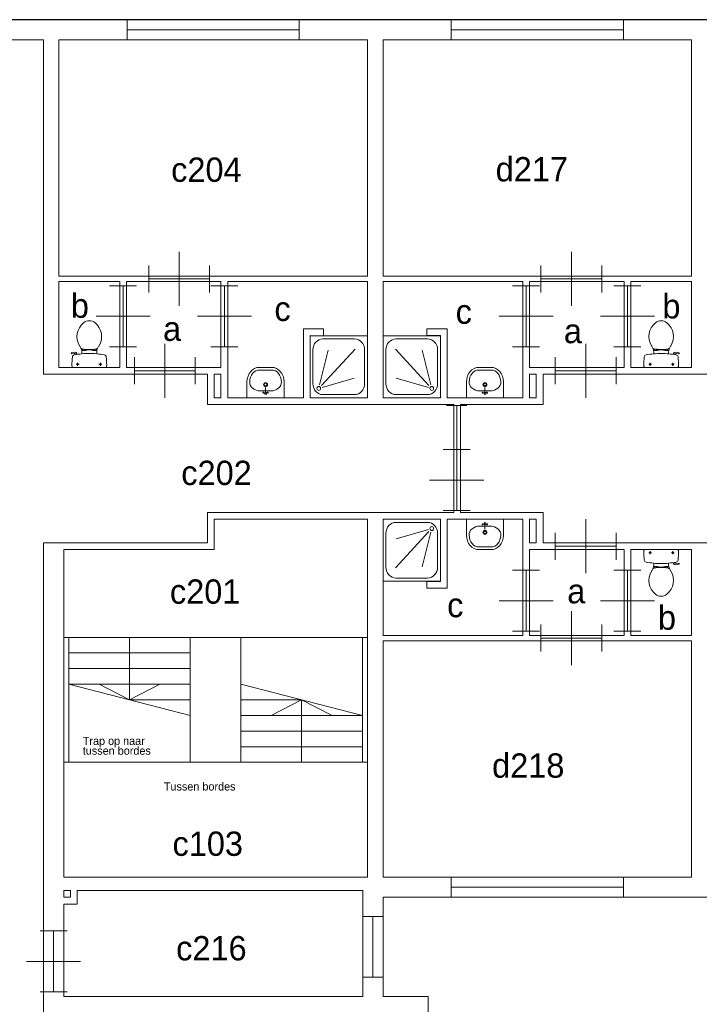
# Model space of a CAD drawing. Header units: millimetres. Extents: x -17 to 226, y -19 to 65.
# Tile 13 of 62: x 7 to 17, y 31 to 46. Entities that reach past the tile are written whole.
import ezdxf
from ezdxf.enums import TextEntityAlignment as Align

# ---------------------------------------------------------------- set-up
doc = ezdxf.new("R2010")
doc.units = ezdxf.units.MM
for name, color, linetype in [('BINNENMUUR', 7, 'Continuous'), ('BOUWKUNDE', 7, 'Continuous'), ('BUITENMUUR', 7, 'Continuous'), ('EILAND', 7, 'Continuous'), ('LABEL', 7, 'Continuous'), ('SANITAIR', 7, 'Continuous'), ('TRAP', 7, 'Continuous')]:
    doc.layers.add(name, color=color, linetype=linetype)
doc.styles.add('dgn000', font='dgn000.shx')

# ---------------------------------------------------------------- blocks, each defined once
blk = doc.blocks.new('DOUCHE31')
at = {"layer": 'SANITAIR', "color": 1, "linetype": 'Continuous', "lineweight": 0}
for p, q in [((-0.191, 0.872), (-0.658, 0.872)), ((-0.807, 0.711), (-0.807, 0.207)), ((-0.666, 0.72), (-0.169, 0.183)), ((-0.141, 0.192), (-0.268, 0.707)), ((-0.042, 0.207), (-0.042, 0.711)), ((-0.177, 0.152), (-0.654, 0.29)), ((-0.658, 0.046), (-0.191, 0.046))]:
    blk.add_line(p, q, dxfattribs=at)
at = {"layer": 'SANITAIR', "color": 1, "linetype": 'Continuous', "lineweight": 0, "flags": 128}
blk.add_lwpolyline([(0, 0.918), (0, 0), (-0.849, 0), (-0.849, 0.918), (0, 0.918)], dxfattribs=at)
at = {"layer": 'SANITAIR', "color": 1, "linetype": 'Continuous', "lineweight": 0}
for centre, major_axis, start_param, end_param in [((-0.658, 0.711), (0, 0.161), 0, 1.570796), ((-0.191, 0.711), (0, 0.161), 4.712389, 6.283185), ((-0.658, 0.207), (0, 0.161), 1.570796, 3.141593), ((-0.191, 0.207), (0, -0.161), 0, 1.570796)]:
    blk.add_ellipse(centre, major_axis=major_axis, ratio=0.924837, start_param=start_param, end_param=end_param, dxfattribs=at)
blk.add_ellipse((-0.128, 0.138), major_axis=(0, -0.0289), ratio=0.924837, dxfattribs=at)
blk = doc.blocks.new('DGN_COMPLEXSHAPE58')
at = {"layer": 'SANITAIR', "color": 1, "linetype": 'Continuous', "lineweight": 0}
for p, q in [((13.749, 40.78), (13.748, 40.78)), ((13.931, 40.78), (13.749, 40.78)), ((13.932, 40.78), (13.931, 40.78))]:
    blk.add_line(p, q, dxfattribs=at)
for centre, major_axis, start_param, end_param in [((13.744, 40.6), (-0.002, -0.18), 3.126058, 4.696849), ((13.936, 40.6), (-0.002, 0.18), 4.727929, 6.29872)]:
    blk.add_ellipse(centre, major_axis=major_axis, ratio=0.771034, start_param=start_param, end_param=end_param, dxfattribs=at)
blk = doc.blocks.new('DGN_COMPLEXSHAPE59')
at = {"layer": 'SANITAIR', "color": 1, "linetype": 'Continuous', "lineweight": 0}
for p, q in [((13.749, 40.82), (13.749, 40.82)), ((13.749, 40.82), (13.931, 40.82)), ((13.931, 40.82), (13.931, 40.82)), ((13.565, 40.37), (13.565, 40.605)), ((13.565, 40.605), (13.565, 40.605)), ((14.115, 40.605), (14.115, 40.605)), ((14.115, 40.605), (14.115, 40.37)), ((14.115, 40.37), (13.565, 40.37))]:
    blk.add_line(p, q, dxfattribs=at)
for centre, major_axis, start_param, end_param in [((13.744, 40.6), (-0.002, -0.22), 3.126171, 4.696962), ((13.936, 40.6), (0.002, -0.22), 1.586223, 3.157014)]:
    blk.add_ellipse(centre, major_axis=major_axis, ratio=0.812595, start_param=start_param, end_param=end_param, dxfattribs=at)
blk = doc.blocks.new('WASTB29')
at = {"layer": 'SANITAIR', "color": 1, "linetype": 'Continuous', "lineweight": 0}
for p, q in [((0, 0.065), (0, 0.153)), ((-0.079, 0.1), (0.079, 0.1)), ((0, 0.065), (-0.045, 0.082)), ((-0.037, 0.064), (-0.029, 0.089)), ((0, 0.065), (0.045, 0.082)), ((0.037, 0.064), (0.029, 0.089))]:
    blk.add_line(p, q, dxfattribs=at)
for centre, radius in [((0, 0.195), 0.03), ((0, 0.195), 0.02), ((0, 0.065), 0.0175)]:
    blk.add_circle(centre, radius, dxfattribs=at)
for centre, major_axis, start_param, end_param in [((-0.096, 0.21), (0.136, -0.04), 3.285304, 5.05863), ((0.096, 0.21), (-0.136, -0.04), 1.224555, 2.997882)]:
    blk.add_ellipse(centre, major_axis=major_axis, ratio=0.751905, start_param=start_param, end_param=end_param, dxfattribs=at)
for name in ['DGN_COMPLEXSHAPE59', 'DGN_COMPLEXSHAPE58']:
    blk.add_blockref(name, (-13.84, -40.37), dxfattribs=at)
blk = doc.blocks.new('TOIL2B31')
at = {"layer": 'SANITAIR', "color": 1, "linetype": 'Continuous', "lineweight": 0}
for p, q in [((-0.105, 0.2), (-0.105, 0.23)), ((-0.095, 0.271), (-0.095, 0.25)), ((-0.095, 0.25), (-0.051, 0.25)), ((-0.061, 0.25), (-0.061, 0.268)), ((-0.051, 0.25), (-0.051, 0.267)), ((-0.051, 0.255), (-0.029, 0.255)), ((-0.029, 0.255), (-0.029, 0.26)), ((-0.029, 0.26), (0.041, 0.26)), ((0.041, 0.255), (0.041, 0.26)), ((0.063, 0.255), (0.041, 0.255)), ((0.063, 0.25), (0.063, 0.266)), ((0.107, 0.25), (0.063, 0.25)), ((0.073, 0.25), (0.073, 0.267)), ((0.107, 0.27), (0.107, 0.25)), ((0.117, 0.23), (0.117, 0.2)), ((0.184, 0.192), (0.189, 0.206)), ((0.187, 0.202), (0.216, 0.196)), ((0.217, 0.197), (0.214, 0.187)), ((0.268, 0.216), (0.216, 0.224)), ((0.228, 0.205), (0.265, 0.2)), ((0.27, 0.204), (0.272, 0.21)), ((0.254, 0), (-0.242, 0)), ((-0.137, 0.045), (-0.178, 0.045)), ((-0.157, 0.066), (-0.157, 0.024)), ((0.199, 0.045), (0.158, 0.045)), ((0.179, 0.065), (0.179, 0.025))]:
    blk.add_line(p, q, dxfattribs=at)
at = {"layer": 'SANITAIR', "color": 1, "linetype": 'Continuous', "lineweight": 0, "flags": 128}
for points in [[(-0.138, 0.321, -0.373743), (-0.079, 0.66)], [(-0.079, 0.66, -0.355306), (0.091, 0.66)], [(0.091, 0.66, -0.373743), (0.15, 0.321)], [(-0.127, 0.303, -0.012002), (-0.138, 0.321)], [(-0.127, 0.303, -0.14875), (-0.105, 0.231)], [(0.117, 0.231, -0.14875), (0.139, 0.303)], [(0.15, 0.321, -0.012002), (0.139, 0.303)], [(-0.251, 0.028, -0.027631), (-0.244, 0.155)], [(-0.244, 0.155, -0.329555), (-0.217, 0.184)], [(-0.217, 0.184, -0.0236), (-0.105, 0.2)], [(-0.097, 0.272, -0.201836), (-0.11, 0.28)], [(-0.104, 0.2, -0.046301), (0.117, 0.2)], [(0.107, 0.27, -0.055188), (-0.097, 0.272)], [(0.121, 0.278, -0.205811), (0.107, 0.27)], [(0.117, 0.2, -0.023676), (0.23, 0.184)], [(0.189, 0.207, -0.376626), (0.217, 0.224)], [(0.217, 0.197, -0.390563), (0.228, 0.205)], [(0.23, 0.184, -0.329382), (0.257, 0.155)], [(0.257, 0.155, -0.02771), (0.264, 0.028)], [(0.271, 0.204, -0.371321), (0.265, 0.2)], [(0.268, 0.217, -0.451842), (0.272, 0.21)], [(-0.242, 0, -0.172952), (-0.251, 0.028)], [(0.264, 0.028, -0.172952), (0.254, 0)]]:
    blk.add_lwpolyline(points, format="xyb", dxfattribs=at)
at = {"layer": 'SANITAIR', "color": 1, "linetype": 'Continuous', "lineweight": 0}
for centre in [(-0.157, 0.045), (0.179, 0.045)]:
    blk.add_circle(centre, 0.012, dxfattribs=at)
blk = doc.blocks.new('DOUCHE33')
at = {"layer": 'SANITAIR', "color": 1, "linetype": 'Continuous', "lineweight": 0}
for p, q in [((-0.658, -0.046), (-0.191, -0.046)), ((-0.807, -0.711), (-0.807, -0.207)), ((-0.666, -0.72), (-0.169, -0.183)), ((-0.177, -0.152), (-0.654, -0.29)), ((-0.141, -0.192), (-0.268, -0.707)), ((-0.042, -0.207), (-0.042, -0.711)), ((-0.191, -0.872), (-0.658, -0.872))]:
    blk.add_line(p, q, dxfattribs=at)
at = {"layer": 'SANITAIR', "color": 1, "linetype": 'Continuous', "lineweight": 0, "flags": 128}
blk.add_lwpolyline([(0, -0.918), (0, 0), (-0.849, 0), (-0.849, -0.918), (0, -0.918)], dxfattribs=at)
at = {"layer": 'SANITAIR', "color": 1, "linetype": 'Continuous', "lineweight": 0}
for centre, major_axis, start_param, end_param in [((-0.658, -0.207), (0, 0.161), 0, 1.570796), ((-0.191, -0.207), (0, 0.161), 4.712389, 6.283185), ((-0.658, -0.711), (0, -0.161), 4.712389, 6.283185), ((-0.191, -0.711), (0, -0.161), 0, 1.570796)]:
    blk.add_ellipse(centre, major_axis=major_axis, ratio=0.924837, start_param=start_param, end_param=end_param, dxfattribs=at)
blk.add_ellipse((-0.128, -0.138), major_axis=(0, 0.0289), ratio=0.924837, dxfattribs=at)
blk = doc.blocks.new('DGN_COMPLEXSHAPE62')
at = {"layer": 'SANITAIR', "color": 1, "linetype": 'Continuous', "lineweight": 0}
for p, q in [((13.749, 38.16), (13.748, 38.16)), ((13.931, 38.16), (13.749, 38.16)), ((13.932, 38.16), (13.931, 38.16))]:
    blk.add_line(p, q, dxfattribs=at)
for centre, major_axis, start_param, end_param in [((13.744, 38.34), (-0.002, 0.18), 1.586336, 3.157127), ((13.936, 38.34), (-0.002, -0.18), 6.267651, 7.838442)]:
    blk.add_ellipse(centre, major_axis=major_axis, ratio=0.771034, start_param=start_param, end_param=end_param, dxfattribs=at)
blk = doc.blocks.new('DGN_COMPLEXSHAPE63')
at = {"layer": 'SANITAIR', "color": 1, "linetype": 'Continuous', "lineweight": 0}
for p, q in [((13.565, 38.57), (13.565, 38.335)), ((14.115, 38.57), (13.565, 38.57)), ((14.115, 38.335), (14.115, 38.57)), ((13.565, 38.335), (13.565, 38.335)), ((14.115, 38.335), (14.115, 38.335)), ((13.749, 38.12), (13.749, 38.12)), ((13.749, 38.12), (13.931, 38.12)), ((13.931, 38.12), (13.931, 38.12))]:
    blk.add_line(p, q, dxfattribs=at)
for centre, major_axis, start_param, end_param in [((13.744, 38.34), (-0.002, 0.22), 1.586223, 3.157014), ((13.936, 38.34), (0.002, 0.22), 3.126171, 4.696962)]:
    blk.add_ellipse(centre, major_axis=major_axis, ratio=0.812595, start_param=start_param, end_param=end_param, dxfattribs=at)
blk = doc.blocks.new('WASTB31')
at = {"layer": 'SANITAIR', "color": 1, "linetype": 'Continuous', "lineweight": 0}
for p, q in [((-0.079, -0.1), (0.079, -0.1)), ((0, -0.065), (-0.045, -0.082)), ((-0.037, -0.064), (-0.029, -0.089)), ((0, -0.065), (0, -0.153)), ((0, -0.065), (0.045, -0.082)), ((0.037, -0.064), (0.029, -0.089))]:
    blk.add_line(p, q, dxfattribs=at)
for centre, radius in [((0, -0.065), 0.0175), ((0, -0.195), 0.03), ((0, -0.195), 0.02)]:
    blk.add_circle(centre, radius, dxfattribs=at)
for centre, major_axis, start_param, end_param in [((-0.096, -0.21), (0.136, 0.04), 1.224555, 2.997882), ((0.096, -0.21), (-0.136, 0.04), 3.285304, 5.05863)]:
    blk.add_ellipse(centre, major_axis=major_axis, ratio=0.751905, start_param=start_param, end_param=end_param, dxfattribs=at)
for name in ['DGN_COMPLEXSHAPE63', 'DGN_COMPLEXSHAPE62']:
    blk.add_blockref(name, (-13.84, -38.57), dxfattribs=at)
blk = doc.blocks.new('TOIL2B33')
at = {"layer": 'SANITAIR', "color": 1, "linetype": 'Continuous', "lineweight": 0}
for p, q in [((0.254, 0), (-0.242, 0)), ((-0.137, -0.045), (-0.178, -0.045)), ((-0.157, -0.066), (-0.157, -0.024)), ((0.199, -0.045), (0.158, -0.045)), ((0.179, -0.065), (0.179, -0.025)), ((-0.105, -0.2), (-0.105, -0.23)), ((-0.095, -0.271), (-0.095, -0.25)), ((-0.095, -0.25), (-0.051, -0.25)), ((-0.061, -0.25), (-0.061, -0.268)), ((-0.051, -0.25), (-0.051, -0.267)), ((-0.051, -0.255), (-0.029, -0.255)), ((-0.029, -0.255), (-0.029, -0.26)), ((-0.029, -0.26), (0.041, -0.26)), ((0.041, -0.255), (0.041, -0.26)), ((0.063, -0.255), (0.041, -0.255)), ((0.063, -0.25), (0.063, -0.266)), ((0.107, -0.25), (0.063, -0.25)), ((0.073, -0.25), (0.073, -0.267)), ((0.107, -0.27), (0.107, -0.25)), ((0.117, -0.23), (0.117, -0.2)), ((0.184, -0.192), (0.189, -0.206)), ((0.187, -0.202), (0.216, -0.196)), ((0.217, -0.197), (0.214, -0.187)), ((0.268, -0.216), (0.216, -0.224)), ((0.228, -0.205), (0.265, -0.2)), ((0.27, -0.204), (0.272, -0.21))]:
    blk.add_line(p, q, dxfattribs=at)
for centre in [(-0.157, -0.045), (0.179, -0.045)]:
    blk.add_circle(centre, 0.012, dxfattribs=at)
for centre, radius, start, end in [((-0.208, -0.027), 0.0434, 141.7698, 181.0192), ((0.899, -0.028), 1.15, 180, 186.3309), ((0.22, -0.027), 0.0434, 358.9808, 38.2302), ((-0.886, -0.028), 1.15, 353.6509, 0), ((-0.211, -0.151), 0.034, 186.3309, 259.2904), ((0.006, 0.995), 1.2, 259.2904, 264.6981), ((-0.234, -0.231), 0.129, 326.1571, 0), ((-0.094, -0.292), 0.02, 96.9358, 142.58), ((0.006, 0.992), 1.198, 264.6981, 275.3019), ((0.015, -1.191), 0.926, 84.3005, 96.9358), ((0.105, -0.29), 0.02, 37.7817, 84.3005), ((0.006, 0.995), 1.2, 275.3019, 280.7271), ((0.246, -0.231), 0.129, 180, 213.8429), ((0.213, -0.2), 0.025, 195.9272, 278.4779), ((0.227, -0.195), 0.01, 191.8886, 277.2238), ((0.223, -0.151), 0.0335, 280.7271, 353.6509), ((0.266, -0.205), 0.005, 15.7398, 97.2238), ((0.268, -0.212), 0.005, 278.4779, 15.7398), ((0.087, -0.456), 0.263, 148.9077, 230.8792), ((0.247, -0.553), 0.45, 146.1571, 148.9077), ((-0.074, -0.456), 0.263, 309.1208, 31.0923), ((-0.235, -0.553), 0.45, 31.0923, 33.8429), ((0.006, -0.555), 0.135, 230.8792, 309.1208)]:
    blk.add_arc(centre, radius, start, end, dxfattribs=at)
blk = doc.blocks.new('TOIL2B50')
at = {"layer": 'SANITAIR', "color": 1, "linetype": 'Continuous', "lineweight": 0}
for p, q in [((-0.27, 0.204), (-0.272, 0.21)), ((-0.268, 0.216), (-0.216, 0.224)), ((-0.228, 0.205), (-0.265, 0.2)), ((-0.217, 0.197), (-0.214, 0.187)), ((-0.187, 0.202), (-0.216, 0.196)), ((-0.184, 0.192), (-0.189, 0.206)), ((-0.117, 0.23), (-0.117, 0.2)), ((-0.107, 0.27), (-0.107, 0.25)), ((-0.107, 0.25), (-0.063, 0.25)), ((-0.073, 0.25), (-0.073, 0.267)), ((-0.063, 0.25), (-0.063, 0.266)), ((-0.063, 0.255), (-0.041, 0.255)), ((0.029, 0.26), (-0.041, 0.26)), ((-0.041, 0.255), (-0.041, 0.26)), ((0.029, 0.255), (0.029, 0.26)), ((0.051, 0.255), (0.029, 0.255)), ((0.051, 0.25), (0.051, 0.267)), ((0.095, 0.25), (0.051, 0.25)), ((0.061, 0.25), (0.061, 0.268)), ((0.095, 0.271), (0.095, 0.25)), ((0.105, 0.2), (0.105, 0.23)), ((-0.254, 0), (0.242, 0)), ((-0.199, 0.045), (-0.158, 0.045)), ((-0.179, 0.065), (-0.179, 0.025)), ((0.137, 0.045), (0.178, 0.045)), ((0.157, 0.066), (0.157, 0.024))]:
    blk.add_line(p, q, dxfattribs=at)
for centre in [(-0.179, 0.045), (0.157, 0.045)]:
    blk.add_circle(centre, 0.012, dxfattribs=at)
for centre, radius, start, end in [((0.074, 0.456), 0.263, 129.1208, 211.0923), ((-0.006, 0.555), 0.135, 50.8792, 129.1208), ((-0.087, 0.456), 0.263, 328.9077, 50.8792), ((0.235, 0.553), 0.45, 211.0923, 213.8429), ((-0.246, 0.231), 0.129, 0, 33.8429), ((0.234, 0.231), 0.129, 146.1571, 180), ((-0.247, 0.553), 0.45, 326.1571, 328.9077), ((-0.268, 0.212), 0.005, 98.4779, 195.7398), ((-0.266, 0.205), 0.005, 195.7398, 277.2238), ((0.886, 0.028), 1.15, 173.6509, 180), ((-0.223, 0.151), 0.0335, 100.7271, 173.6509), ((-0.006, -0.995), 1.2, 95.3019, 100.7271), ((-0.227, 0.195), 0.01, 11.8886, 97.2238), ((-0.213, 0.2), 0.025, 15.9272, 98.4779), ((-0.105, 0.29), 0.02, 217.7817, 264.3005), ((-0.006, -0.992), 1.198, 84.6981, 95.3019), ((-0.015, 1.191), 0.926, 264.3005, 276.9358), ((0.094, 0.292), 0.02, 276.9358, 322.58), ((-0.006, -0.995), 1.2, 79.2904, 84.6981), ((0.211, 0.151), 0.034, 6.3309, 79.2904), ((-0.899, 0.028), 1.15, 0, 6.3309), ((-0.22, 0.027), 0.0434, 178.9808, 218.2302), ((0.208, 0.027), 0.0434, 321.7698, 1.0192)]:
    blk.add_arc(centre, radius, start, end, dxfattribs=at)
blk = doc.blocks.new('DGN_COMPLEXSHAPE98')
at = {"layer": 'SANITAIR', "color": 1, "linetype": 'Continuous', "lineweight": 0}
for p, q in [((10.498, 40.78), (10.499, 40.78)), ((10.499, 40.78), (10.681, 40.78)), ((10.681, 40.78), (10.682, 40.78))]:
    blk.add_line(p, q, dxfattribs=at)
for centre, major_axis, start_param, end_param in [((10.494, 40.6), (0.002, 0.18), 6.267651, 7.838442), ((10.686, 40.6), (0.002, -0.18), 1.586336, 3.157127)]:
    blk.add_ellipse(centre, major_axis=major_axis, ratio=0.771034, start_param=start_param, end_param=end_param, dxfattribs=at)
blk = doc.blocks.new('DGN_COMPLEXSHAPE99')
at = {"layer": 'SANITAIR', "color": 1, "linetype": 'Continuous', "lineweight": 0}
for p, q in [((10.681, 40.82), (10.499, 40.82)), ((10.499, 40.82), (10.499, 40.82)), ((10.681, 40.82), (10.681, 40.82)), ((10.315, 40.605), (10.315, 40.605)), ((10.315, 40.605), (10.315, 40.37)), ((10.865, 40.37), (10.865, 40.605)), ((10.865, 40.605), (10.865, 40.605)), ((10.315, 40.37), (10.865, 40.37))]:
    blk.add_line(p, q, dxfattribs=at)
for centre, major_axis, start_param, end_param in [((10.494, 40.6), (-0.002, -0.22), 3.126171, 4.696962), ((10.686, 40.6), (0.002, -0.22), 1.586223, 3.157014)]:
    blk.add_ellipse(centre, major_axis=major_axis, ratio=0.812595, start_param=start_param, end_param=end_param, dxfattribs=at)
blk = doc.blocks.new('WASTB49')
at = {"layer": 'SANITAIR', "color": 1, "linetype": 'Continuous', "lineweight": 0}
for p, q in [((0, 0.065), (0, 0.153)), ((0.079, 0.1), (-0.079, 0.1)), ((0, 0.065), (-0.045, 0.082)), ((-0.037, 0.064), (-0.029, 0.089)), ((0, 0.065), (0.045, 0.082)), ((0.037, 0.064), (0.029, 0.089))]:
    blk.add_line(p, q, dxfattribs=at)
for centre, radius in [((0, 0.195), 0.03), ((0, 0.195), 0.02), ((0, 0.065), 0.0175)]:
    blk.add_circle(centre, radius, dxfattribs=at)
for centre, major_axis, start_param, end_param in [((-0.096, 0.21), (0.136, -0.04), 3.285304, 5.05863), ((0.096, 0.21), (-0.136, -0.04), 1.224555, 2.997882)]:
    blk.add_ellipse(centre, major_axis=major_axis, ratio=0.751905, start_param=start_param, end_param=end_param, dxfattribs=at)
for name in ['DGN_COMPLEXSHAPE99', 'DGN_COMPLEXSHAPE98']:
    blk.add_blockref(name, (-10.59, -40.37), dxfattribs=at)
blk = doc.blocks.new('DOUCHE51')
at = {"layer": 'SANITAIR', "color": 1, "linetype": 'Continuous', "lineweight": 0}
for p, q in [((0.191, 0.872), (0.658, 0.872)), ((0.042, 0.207), (0.042, 0.711)), ((0.141, 0.192), (0.268, 0.707)), ((0.666, 0.72), (0.169, 0.183)), ((0.807, 0.711), (0.807, 0.207)), ((0.177, 0.152), (0.654, 0.29)), ((0.658, 0.046), (0.191, 0.046))]:
    blk.add_line(p, q, dxfattribs=at)
at = {"layer": 'SANITAIR', "color": 1, "linetype": 'Continuous', "lineweight": 0, "flags": 128}
blk.add_lwpolyline([(0, 0.918), (0, 0), (0.849, 0), (0.849, 0.918), (0, 0.918)], dxfattribs=at)
at = {"layer": 'SANITAIR', "color": 1, "linetype": 'Continuous', "lineweight": 0}
for centre, major_axis, start_param, end_param in [((0.191, 0.711), (0, 0.161), 0, 1.570796), ((0.658, 0.711), (0, 0.161), 4.712389, 6.283185), ((0.191, 0.207), (0, -0.161), 4.712389, 6.283185), ((0.658, 0.207), (0, -0.161), 0, 1.570796)]:
    blk.add_ellipse(centre, major_axis=major_axis, ratio=0.924837, start_param=start_param, end_param=end_param, dxfattribs=at)
blk.add_ellipse((0.128, 0.138), major_axis=(0, -0.0289), ratio=0.924837, dxfattribs=at)
blk = doc.blocks.new('20420')
at = {"layer": 'BOUWKUNDE', "color": 1, "linetype": 'Continuous', "lineweight": 0}
for p, q in [((-2.55, 0.15), (-2.55, -0.15)), ((0, 0.15), (0, -0.15)), ((0, 0), (-2.55, 0))]:
    blk.add_line(p, q, dxfattribs=at)
blk = doc.blocks.new('20421')
at = {"layer": 'BOUWKUNDE', "color": 1, "linetype": 'Continuous', "lineweight": 0}
for p, q in [((-2.55, 0.15), (-2.55, -0.15)), ((0, 0.15), (0, -0.15)), ((0, 0), (-2.55, 0))]:
    blk.add_line(p, q, dxfattribs=at)
blk = doc.blocks.new('20429')
at = {"layer": 'BOUWKUNDE', "color": 1, "linetype": 'Continuous', "lineweight": 0}
for p, q in [((-2.55, 0.15), (-2.55, -0.15)), ((0, 0.15), (0, -0.15)), ((0, 0), (-2.55, 0))]:
    blk.add_line(p, q, dxfattribs=at)
blk = doc.blocks.new('20248')
at = {"layer": 'BOUWKUNDE', "color": 1, "linetype": 'Continuous', "lineweight": 0}
for p, q in [((-0.2, 0), (0.2, 0)), ((0, 0), (0, -0.9)), ((-0.4, -0.45), (0, -0.45)), ((0, -0.45), (0.4, -0.45)), ((-0.2, -0.9), (0.2, -0.9))]:
    blk.add_line(p, q, dxfattribs=at)
blk = doc.blocks.new('20459')
at = {"layer": 'BOUWKUNDE', "color": 1, "linetype": 'Continuous', "lineweight": 0}
for p, q in [((-0.15, 0), (0.15, 0)), ((0, 0), (0, -0.9)), ((-0.15, -0.9), (0.15, -0.9))]:
    blk.add_line(p, q, dxfattribs=at)
blk = doc.blocks.new('202199')
at = {"layer": 'BOUWKUNDE', "color": 1, "linetype": 'Continuous', "lineweight": 0}
for p, q in [((0.2, 0.9), (-0.2, 0.9)), ((0, 0), (0, 0.9)), ((0, 0.45), (-0.4, 0.45)), ((0.4, 0.45), (0, 0.45)), ((0.2, 0), (-0.2, 0))]:
    blk.add_line(p, q, dxfattribs=at)
blk = doc.blocks.new('202200')
at = {"layer": 'BOUWKUNDE', "color": 1, "linetype": 'Continuous', "lineweight": 0}
for p, q in [((0.45, 0), (0.45, 0.4)), ((0, -0.2), (0, 0.2)), ((0.9, -0.2), (0.9, 0.2)), ((0, 0), (0.9, 0)), ((0.45, -0.4), (0.45, 0))]:
    blk.add_line(p, q, dxfattribs=at)
blk = doc.blocks.new('202201')
at = {"layer": 'BOUWKUNDE', "color": 1, "linetype": 'Continuous', "lineweight": 0}
for p, q in [((-0.2, 0), (0.2, 0)), ((0, 0), (0, -0.9)), ((-0.4, -0.45), (0, -0.45)), ((0, -0.45), (0.4, -0.45)), ((-0.2, -0.9), (0.2, -0.9))]:
    blk.add_line(p, q, dxfattribs=at)
at = {"layer": 'BOUWKUNDE', "color": 1, "linetype": 'Continuous', "lineweight": 0, "style": 'dgn000', "flags": 1}
for tag in ['type', 'soort']:
    blk.add_attdef(tag, (43.25, 41.126), '', height=0.36, dxfattribs=at)
blk = doc.blocks.new('202202')
at = {"layer": 'BOUWKUNDE', "color": 1, "linetype": 'Continuous', "lineweight": 0}
for p, q in [((0.45, 0), (0.45, 0.4)), ((0, -0.2), (0, 0.2)), ((0.9, -0.2), (0.9, 0.2)), ((0, 0), (0.9, 0)), ((0.45, -0.4), (0.45, 0))]:
    blk.add_line(p, q, dxfattribs=at)
blk = doc.blocks.new('202203')
at = {"layer": 'BOUWKUNDE', "color": 1, "linetype": 'Continuous', "lineweight": 0}
for p, q in [((-0.2, 0), (0.2, 0)), ((0, 0), (0, -0.9)), ((-0.4, -0.45), (0, -0.45)), ((0, -0.45), (0.4, -0.45)), ((-0.2, -0.9), (0.2, -0.9))]:
    blk.add_line(p, q, dxfattribs=at)
blk = doc.blocks.new('202204')
at = {"layer": 'BOUWKUNDE', "color": 1, "linetype": 'Continuous', "lineweight": 0}
for p, q in [((0.45, 0), (0.45, 0.4)), ((0, -0.2), (0, 0.2)), ((0.9, -0.2), (0.9, 0.2)), ((0, 0), (0.9, 0)), ((0.45, -0.4), (0.45, 0))]:
    blk.add_line(p, q, dxfattribs=at)
blk = doc.blocks.new('202205')
at = {"layer": 'BOUWKUNDE', "color": 1, "linetype": 'Continuous', "lineweight": 0}
for p, q in [((0.45, 0), (0.45, 0.4)), ((0, -0.2), (0, 0.2)), ((0.9, -0.2), (0.9, 0.2)), ((0, 0), (0.9, 0)), ((0.45, -0.4), (0.45, 0))]:
    blk.add_line(p, q, dxfattribs=at)
blk = doc.blocks.new('202206')
at = {"layer": 'BOUWKUNDE', "color": 1, "linetype": 'Continuous', "lineweight": 0}
for p, q in [((0.2, 0.9), (-0.2, 0.9)), ((0, 0), (0, 0.9)), ((0, 0.45), (-0.4, 0.45)), ((0.4, 0.45), (0, 0.45)), ((0.2, 0), (-0.2, 0))]:
    blk.add_line(p, q, dxfattribs=at)
blk = doc.blocks.new('202207')
at = {"layer": 'BOUWKUNDE', "color": 1, "linetype": 'Continuous', "lineweight": 0}
for p, q in [((0.2, 0.9), (-0.2, 0.9)), ((0, 0), (0, 0.9)), ((0, 0.45), (-0.4, 0.45)), ((0.4, 0.45), (0, 0.45)), ((0.2, 0), (-0.2, 0))]:
    blk.add_line(p, q, dxfattribs=at)
blk = doc.blocks.new('20462')
at = {"layer": 'BOUWKUNDE', "color": 1, "linetype": 'Continuous', "lineweight": 0}
for p, q in [((0.15, 0.653), (-0.15, 0.653)), ((0, 0), (0, 0.653)), ((0.15, 0), (-0.15, 0))]:
    blk.add_line(p, q, dxfattribs=at)
blk = doc.blocks.new('202208')
at = {"layer": 'BOUWKUNDE', "color": 1, "linetype": 'Continuous', "lineweight": 0}
for p, q in [((-0.2, 0), (0.2, 0)), ((0, 0), (0, -0.9)), ((-0.4, -0.45), (0, -0.45)), ((0, -0.45), (0.4, -0.45)), ((-0.2, -0.9), (0.2, -0.9))]:
    blk.add_line(p, q, dxfattribs=at)
blk = doc.blocks.new('202209')
at = {"layer": 'BOUWKUNDE', "color": 1, "linetype": 'Continuous', "lineweight": 0}
for p, q in [((0.45, 0), (0.45, 0.4)), ((0, -0.2), (0, 0.2)), ((0.9, -0.2), (0.9, 0.2)), ((0, 0), (0.9, 0)), ((0.45, -0.4), (0.45, 0))]:
    blk.add_line(p, q, dxfattribs=at)
blk = doc.blocks.new('202210')
at = {"layer": 'BOUWKUNDE', "color": 1, "linetype": 'Continuous', "lineweight": 0}
for p, q in [((0.2, 0.9), (-0.2, 0.9)), ((0, 0), (0, 0.9)), ((0, 0.45), (-0.4, 0.45)), ((0.4, 0.45), (0, 0.45)), ((0.2, 0), (-0.2, 0))]:
    blk.add_line(p, q, dxfattribs=at)
blk = doc.blocks.new('202211')
at = {"layer": 'BOUWKUNDE', "color": 1, "linetype": 'Continuous', "lineweight": 0}
for p, q in [((0.45, 0), (0.45, 0.4)), ((0, -0.2), (0, 0.2)), ((0.9, -0.2), (0.9, 0.2)), ((0, 0), (0.9, 0)), ((0.45, -0.4), (0.45, 0))]:
    blk.add_line(p, q, dxfattribs=at)
blk = doc.blocks.new('AnonymousCell')
at = {"layer": 'BUITENMUUR', "color": 1, "linetype": 'Continuous', "lineweight": 30, "flags": 128}
blk.add_lwpolyline([(-24.8, -22.985), (26, -22.985), (26, 15.785), (24.8, 15.785), (24.8, 22.985), (-26, 22.985), (-26, -15.785), (-24.8, -15.785), (-24.8, -22.985)], dxfattribs=at)
at = {"layer": 'EILAND', "color": 1, "linetype": 'Continuous', "lineweight": 13, "flags": 128}
for points in [[(-16.17, 17.735), (-16.07, 17.735), (-16.07, 17.385), (-16.17, 17.385), (-16.17, 17.735)], [(-11.5, 17.735), (-11.4, 17.735), (-11.4, 17.385), (-11.5, 17.385), (-11.5, 17.735)], [(-11.5, 15.585), (-11.4, 15.585), (-11.4, 15.235), (-11.5, 15.235), (-11.5, 15.585)], [(-18.4, 13.835), (-18.325, 13.835), (-18.325, 11.985), (-18.4, 11.985), (-18.4, 13.835)], [(-16.525, 13.835), (-15.775, 13.835), (-15.775, 11.985), (-16.525, 11.985), (-16.525, 13.835)], [(-13.975, 13.835), (-13.9, 13.835), (-13.9, 11.985), (-13.975, 11.985), (-13.975, 13.835)], [(-13, -10.585), (-10.4, -10.585), (-10.4, -9.985), (13.6, -9.985), (13.6, -8.585), (13, -8.585), (13, 10.585), (10.4, 10.585), (10.4, 9.985), (-13.67, 9.985), (-13.67, 8.515), (-13, 8.515), (-13, -10.585)], [(-18.3, 9.985), (-18.3, 10.085), (-18.4, 10.085), (-18.4, 9.985), (-18.3, 9.985)]]:
    blk.add_lwpolyline(points, dxfattribs=at)

msp = doc.modelspace()

# ---------------------------------------------------------------- linework, layer by layer
at = {"layer": 'BINNENMUUR', "color": 1, "linetype": 'Continuous', "lineweight": 13, "flags": 128}
for points in [[(5.25, 45.67), (7.3, 45.67), (7.3, 40.72), (9.73, 40.72), (9.73, 40.27), (13.38, 40.27), (13.38, 38.67), (9.731, 38.67), (9.731, 38.22), (7.3, 38.22), (7.3, 30.228), (5.7, 30.228), (5.7, 33.87), (5.25, 33.87), (5.25, 38.5), (5.7, 38.5), (5.7, 43.47), (5.25, 43.47), (5.25, 45.67)], [(7.53, 45.67), (12.1, 45.67), (12.1, 42.17), (7.53, 42.17), (7.53, 45.67)], [(12.33, 45.67), (16.9, 45.67), (16.9, 42.17), (12.33, 42.17), (12.33, 45.67)], [(7.53, 42.09), (8.43, 42.09), (8.43, 40.82), (7.53, 40.82), (7.53, 42.09)], [(8.53, 42.09), (9.93, 42.09), (9.93, 40.82), (8.53, 40.82), (8.53, 42.09)], [(12.1, 42.09), (10.03, 42.09), (10.03, 40.37), (11.15, 40.37), (11.15, 41.39), (11.45, 41.39), (11.45, 41.288), (11.25, 41.29), (11.25, 40.37), (12.099, 40.37), (12.1, 42.09)], [(12.33, 42.09), (14.4, 42.09), (14.4, 40.37), (13.28, 40.37), (13.28, 41.39), (12.98, 41.39), (12.98, 41.29), (13.18, 41.29), (13.18, 40.37), (12.331, 40.37), (12.33, 42.09)], [(14.5, 42.09), (15.9, 42.09), (15.9, 40.82), (14.5, 40.82), (14.5, 42.09)], [(16, 42.09), (16.9, 42.09), (16.9, 40.82), (16, 40.82), (16, 42.09)], [(13.48, 40.27), (13.48, 38.67), (14.7, 38.67), (14.7, 38.22), (19.33, 38.22), (19.33, 38.67), (24.3, 38.67), (24.3, 38.22), (28.93, 38.22), (28.93, 38.67), (30.142, 38.67), (30.142, 40.27), (28.93, 40.27), (28.93, 40.72), (24.3, 40.72), (24.3, 40.27), (19.33, 40.27), (19.33, 40.72), (14.7, 40.72), (14.7, 40.27), (13.48, 40.27)], [(7.6, 36.82), (12.1, 36.82), (12.1, 38.57), (9.831, 38.57), (9.831, 38.12), (7.6, 38.12), (7.6, 36.82)], [(14.4, 38.57), (14.4, 36.85), (12.33, 36.85), (12.33, 38.57), (13.18, 38.57), (13.18, 37.65), (12.98, 37.65), (12.98, 37.55), (13.28, 37.55), (13.28, 38.57), (14.4, 38.57)], [(14.5, 38.12), (15.9, 38.12), (15.9, 36.85), (14.5, 36.85), (14.5, 38.12)], [(16, 38.12), (16.9, 38.12), (16.9, 36.85), (16, 36.85), (16, 38.12)], [(12.33, 36.77), (16.9, 36.77), (16.9, 33.27), (12.33, 33.27), (12.33, 36.77)], [(7.6, 33.27), (7.6, 34.97), (12.1, 34.97), (12.1, 33.27), (7.6, 33.27)], [(12.03, 33.07), (12.03, 31.5), (7.6, 31.5), (7.6, 32.87), (7.8, 32.87), (7.8, 33.07), (12.03, 33.07)]]:
    msp.add_lwpolyline(points, dxfattribs=at)
at = {"layer": 'TRAP', "color": 1, "linetype": 'Continuous', "lineweight": 0}
for p, q in [((8.575, 36.82), (8.575, 35.895)), ((9.475, 36.589), (7.675, 36.589)), ((9.475, 36.358), (7.675, 36.358)), ((9.475, 36.126), (7.675, 36.126)), ((9.475, 35.664), (7.675, 36.126)), ((8.125, 36.126), (8.575, 35.895)), ((9.025, 36.126), (8.575, 35.895)), ((10.225, 36.126), (12.025, 35.664)), ((9.475, 35.895), (8.575, 35.895)), ((10.225, 35.895), (11.125, 35.895)), ((10.675, 35.664), (11.125, 35.895)), ((11.125, 34.97), (11.125, 35.895)), ((11.575, 35.664), (11.125, 35.895)), ((10.225, 35.664), (12.025, 35.664)), ((10.225, 35.432), (12.025, 35.432)), ((10.225, 35.201), (12.025, 35.201))]:
    msp.add_line(p, q, dxfattribs=at)
at = {"layer": 'TRAP', "color": 1, "linetype": 'Continuous', "lineweight": 0, "flags": 128}
for points in [[(9.475, 36.82), (7.675, 36.82), (7.675, 34.97), (9.475, 34.97), (9.475, 36.82)], [(10.225, 34.97), (12.025, 34.97), (12.025, 36.82), (10.225, 36.82), (10.225, 34.97)]]:
    msp.add_lwpolyline(points, dxfattribs=at)

# ---------------------------------------------------------------- block references
at = {"color": 1, "linetype": 'Continuous', "lineweight": 0}
for name, p in [('20421', (11.09, 45.82)), ('20420', (15.89, 45.82)), ('202204', (8.86, 42.13)), ('202200', (14.67, 42.13)), ('202206', (8.48, 41.126)), ('202203', (9.98, 42.026)), ('202201', (14.45, 42.026)), ('202199', (15.95, 41.126)), ('TOIL2B50', (7.986, 40.82)), ('TOIL2B31', (16.444, 40.82)), ('DOUCHE51', (11.25, 40.37)), ('DOUCHE31', (13.18, 40.37)), ('202205', (8.648, 40.77)), ('202202', (14.882, 40.77)), ('WASTB49', (10.59, 40.37)), ('WASTB29', (13.84, 40.37)), ('20462', (13.421, 39.601)), ('202207', (13.421, 38.701)), ('DOUCHE33', (13.18, 38.57)), ('WASTB31', (13.84, 38.57)), ('202211', (14.882, 38.17)), ('TOIL2B33', (16.444, 38.12)), ('202208', (14.45, 37.814)), ('202210', (15.95, 36.914)), ('202209', (14.67, 36.81)), ('20429', (15.89, 33.12)), ('20459', (12.18, 32.687)), ('20248', (7.45, 32.471))]:
    msp.add_blockref(name, p, dxfattribs=at)
at = {"layer": 'BUITENMUUR', "color": 1, "linetype": 'Continuous', "lineweight": 30}
msp.add_blockref('AnonymousCell', (26, 22.985), dxfattribs=at)

# ---------------------------------------------------------------- texts
at = {"layer": 'EILAND', "color": 1, "linetype": 'Continuous', "lineweight": 0, "style": 'dgn000'}
msp.add_text('Tussen bordes', height=0.12, dxfattribs=at).set_placement((9.084, 34.672), align=Align.TOP_LEFT)
at = {"layer": 'EILAND', "color": 1, "linetype": 'Continuous', "lineweight": 0, "insert": (7.883, 35.347), "char_height": 0.12, "attachment_point": 1, "line_spacing_factor": 0.725, "style": 'dgn000'}
msp.add_mtext('Trap op naar\\Ptussen bordes', dxfattribs=at)
at = {"layer": 'LABEL', "color": 1, "linetype": 'Continuous', "lineweight": 0, "style": 'dgn000'}
for s, p in [('c204', (9.192, 43.748)), ('d217', (13.999, 43.755)), ('b', (7.706, 41.734)), ('b', (16.468, 41.725)), ('c', (10.721, 41.687)), ('c', (13.406, 41.645)), ('a', (9.072, 41.392)), ('a', (15.009, 41.358)), ('c202', (9.342, 39.257)), ('c201', (9.174, 37.499)), ('a', (15.059, 37.505)), ('c', (13.28, 37.299)), ('b', (16.402, 37.113)), ('d218', (13.946, 34.922)), ('c103', (9.212, 33.764)), ('c216', (9.266, 32.216))]:
    msp.add_text(s, height=0.36, dxfattribs=at).set_placement(p, align=Align.MIDDLE_LEFT)

doc.saveas('drawing.dxf')
